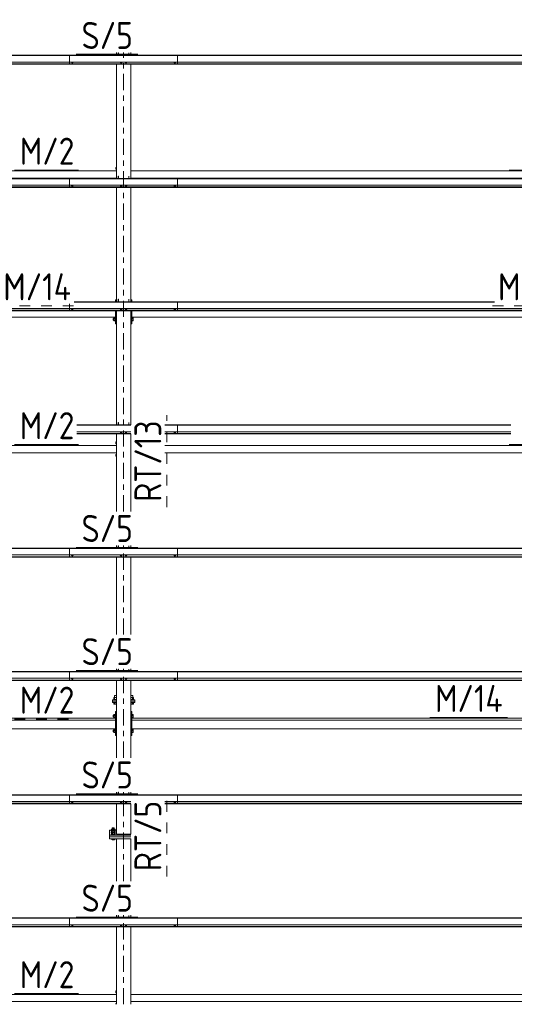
# Model space of a CAD drawing. Header units: millimetres. Extents: x -76 to 1111, y -178 to 661.
# Tile 26 of 91: x 132 to 187, y 261 to 371. Entities that reach past the tile are written whole.
import ezdxf

# ---------------------------------------------------------------- set-up
doc = ezdxf.new("R2010")
doc.units = ezdxf.units.MM
doc.header["$LTSCALE"] = 0.6
for name, pattern in [('XKITLINE00', [0]), ('XKITLINE02', [4, 2, -2]), ('XKITLINE03', [6, 3, -1, 1, -1])]:
    doc.linetypes.add(name, pattern=pattern)
for name, color, linetype, lineweight in [('Bolt', 7, 'Continuous', 0), ('Part', 2, 'Continuous', 0), ('PartMark', 3, 'Continuous', 0), ('S-GRID', 1, 'Continuous', 0)]:
    doc.layers.add(name, color=color, linetype=linetype, lineweight=lineweight)
doc.styles.add('ISOCPEUR', font='ISOCPEUR.TTF')

msp = doc.modelspace()

# ---------------------------------------------------------------- linework, layer by layer
at = {"layer": 'Bolt', "color": 3, "linetype": 'XKITLINE00', "lineweight": 0}
for p, q in [((137.65, 366.01), (137.65, 366.02)), ((137.65, 366.01), (137.71, 365.99)), ((137.7, 365.93), (137.7, 365.99)), ((137.7, 365.93), (137.71, 365.92)), ((137.71, 365.99), (137.71, 366.02)), ((137.71, 365.99), (137.82, 365.99)), ((137.71, 365.92), (137.73, 365.92)), ((137.73, 365.92), (137.76, 365.92)), ((137.76, 365.92), (137.79, 365.92)), ((137.79, 365.92), (137.82, 365.92)), ((137.82, 365.99), (137.82, 366.02)), ((137.82, 365.99), (137.87, 366.01)), ((137.82, 365.93), (137.82, 365.99)), ((137.82, 365.92), (137.82, 365.93)), ((137.87, 366.01), (137.87, 366.02)), ((143.08, 366.01), (143.08, 366.02)), ((143.08, 366.01), (143.13, 365.99)), ((143.13, 365.99), (143.13, 366.02)), ((143.13, 365.93), (143.13, 365.99)), ((143.13, 365.99), (143.24, 365.99)), ((143.13, 365.93), (143.14, 365.92)), ((143.14, 365.92), (143.16, 365.92)), ((143.16, 365.92), (143.19, 365.92)), ((143.19, 365.92), (143.22, 365.92)), ((143.22, 365.92), (143.24, 365.92)), ((143.24, 365.99), (143.24, 366.02)), ((143.24, 365.99), (143.3, 366.01)), ((143.24, 365.92), (143.25, 365.93)), ((143.25, 365.93), (143.25, 365.99)), ((143.3, 366.01), (143.3, 366.02)), ((143.63, 366.01), (143.63, 366.02)), ((143.63, 366.01), (143.68, 365.99)), ((143.68, 365.99), (143.68, 366.02)), ((143.68, 365.93), (143.68, 365.99)), ((143.68, 365.99), (143.79, 365.99)), ((143.68, 365.93), (143.69, 365.92)), ((143.69, 365.92), (143.71, 365.92)), ((143.71, 365.92), (143.74, 365.92)), ((143.74, 365.92), (143.77, 365.92)), ((143.77, 365.92), (143.79, 365.92)), ((143.79, 365.99), (143.79, 366.02)), ((143.79, 365.99), (143.85, 366.01)), ((143.79, 365.92), (143.8, 365.93)), ((143.8, 365.93), (143.8, 365.99)), ((143.85, 366.01), (143.85, 366.02)), ((149.05, 366.01), (149.05, 366.02)), ((149.05, 366.01), (149.11, 365.99)), ((149.1, 365.93), (149.1, 365.99)), ((149.1, 365.93), (149.11, 365.92)), ((149.11, 365.99), (149.11, 366.02)), ((149.11, 365.99), (149.22, 365.99)), ((149.11, 365.92), (149.13, 365.92)), ((149.13, 365.92), (149.16, 365.92)), ((149.16, 365.92), (149.19, 365.92)), ((149.19, 365.92), (149.22, 365.92)), ((149.22, 365.99), (149.22, 366.02)), ((149.22, 365.99), (149.27, 366.01)), ((149.22, 365.93), (149.22, 365.99)), ((149.22, 365.92), (149.22, 365.93)), ((149.27, 366.01), (149.27, 366.02)), ((142.59, 354.32), (142.59, 354.12)), ((142.59, 354.32), (142.66, 354.32)), ((142.59, 354.12), (142.66, 354.12)), ((137.65, 352.31), (137.65, 352.33)), ((137.65, 352.31), (137.71, 352.29)), ((137.7, 352.23), (137.7, 352.29)), ((137.71, 352.29), (137.71, 352.33)), ((137.71, 352.29), (137.82, 352.29)), ((137.82, 352.29), (137.82, 352.33)), ((137.82, 352.29), (137.87, 352.31)), ((137.82, 352.23), (137.82, 352.29)), ((137.87, 352.31), (137.87, 352.33)), ((143.08, 352.31), (143.08, 352.33)), ((143.08, 352.31), (143.13, 352.29)), ((143.13, 352.29), (143.13, 352.33)), ((143.13, 352.23), (143.13, 352.29)), ((143.13, 352.29), (143.24, 352.29)), ((143.24, 352.29), (143.24, 352.33)), ((143.24, 352.29), (143.3, 352.31)), ((143.25, 352.23), (143.25, 352.29)), ((143.3, 352.31), (143.3, 352.33)), ((143.63, 352.31), (143.63, 352.33)), ((143.63, 352.31), (143.68, 352.29)), ((143.68, 352.29), (143.68, 352.33)), ((143.68, 352.23), (143.68, 352.29)), ((143.68, 352.29), (143.79, 352.29)), ((143.79, 352.29), (143.79, 352.33)), ((143.79, 352.29), (143.85, 352.31)), ((143.8, 352.23), (143.8, 352.29)), ((143.85, 352.31), (143.85, 352.33)), ((149.05, 352.31), (149.05, 352.33)), ((149.05, 352.31), (149.11, 352.29)), ((149.1, 352.23), (149.1, 352.29)), ((149.11, 352.29), (149.11, 352.33)), ((149.11, 352.29), (149.22, 352.29)), ((149.22, 352.29), (149.22, 352.33)), ((149.22, 352.29), (149.27, 352.31)), ((149.22, 352.23), (149.22, 352.29)), ((149.27, 352.31), (149.27, 352.33)), ((137.7, 352.23), (137.71, 352.23)), ((137.71, 352.23), (137.73, 352.22)), ((137.73, 352.22), (137.76, 352.22)), ((137.76, 352.22), (137.79, 352.22)), ((137.79, 352.22), (137.82, 352.23)), ((137.82, 352.23), (137.82, 352.23)), ((143.13, 352.23), (143.14, 352.23)), ((143.14, 352.23), (143.16, 352.22)), ((143.16, 352.22), (143.19, 352.22)), ((143.19, 352.22), (143.22, 352.22)), ((143.22, 352.22), (143.24, 352.23)), ((143.24, 352.23), (143.25, 352.23)), ((143.68, 352.23), (143.69, 352.23)), ((143.69, 352.23), (143.71, 352.22)), ((143.71, 352.22), (143.74, 352.22)), ((143.74, 352.22), (143.77, 352.22)), ((143.77, 352.22), (143.79, 352.23)), ((143.79, 352.23), (143.8, 352.23)), ((149.1, 352.23), (149.11, 352.23)), ((149.11, 352.23), (149.13, 352.22)), ((149.13, 352.22), (149.16, 352.22)), ((149.16, 352.22), (149.19, 352.22)), ((149.19, 352.22), (149.22, 352.23)), ((149.22, 352.23), (149.22, 352.23)), ((137.65, 338.62), (137.65, 338.64)), ((137.65, 338.62), (137.71, 338.6)), ((137.7, 338.54), (137.7, 338.6)), ((137.7, 338.54), (137.71, 338.53)), ((137.71, 338.6), (137.71, 338.64)), ((137.71, 338.6), (137.82, 338.6)), ((137.71, 338.53), (137.73, 338.53)), ((137.73, 338.53), (137.76, 338.53)), ((137.76, 338.53), (137.79, 338.53)), ((137.79, 338.53), (137.82, 338.53)), ((137.82, 338.6), (137.82, 338.64)), ((137.82, 338.6), (137.87, 338.62)), ((137.82, 338.54), (137.82, 338.6)), ((137.82, 338.53), (137.82, 338.54)), ((137.87, 338.62), (137.87, 338.64)), ((143.08, 338.62), (143.08, 338.64)), ((143.08, 338.62), (143.13, 338.6)), ((143.13, 338.6), (143.13, 338.64)), ((143.13, 338.54), (143.13, 338.6)), ((143.13, 338.6), (143.24, 338.6)), ((143.13, 338.54), (143.14, 338.53)), ((143.14, 338.53), (143.16, 338.53)), ((143.16, 338.53), (143.19, 338.53)), ((143.19, 338.53), (143.22, 338.53)), ((143.22, 338.53), (143.24, 338.53)), ((143.24, 338.6), (143.24, 338.64)), ((143.24, 338.6), (143.3, 338.62)), ((143.24, 338.53), (143.25, 338.54)), ((143.25, 338.54), (143.25, 338.6)), ((143.3, 338.62), (143.3, 338.64)), ((143.63, 338.62), (143.63, 338.64)), ((143.63, 338.62), (143.68, 338.6)), ((143.68, 338.6), (143.68, 338.64)), ((143.68, 338.54), (143.68, 338.6)), ((143.68, 338.6), (143.79, 338.6)), ((143.68, 338.54), (143.69, 338.53)), ((143.69, 338.53), (143.71, 338.53)), ((143.71, 338.53), (143.74, 338.53)), ((143.74, 338.53), (143.77, 338.53)), ((143.77, 338.53), (143.79, 338.53)), ((143.79, 338.6), (143.79, 338.64)), ((143.79, 338.6), (143.85, 338.62)), ((143.79, 338.53), (143.8, 338.54)), ((143.8, 338.54), (143.8, 338.6)), ((143.85, 338.62), (143.85, 338.64)), ((149.05, 338.62), (149.05, 338.64)), ((149.05, 338.62), (149.11, 338.6)), ((149.1, 338.54), (149.1, 338.6)), ((149.1, 338.54), (149.11, 338.53)), ((149.11, 338.6), (149.11, 338.64)), ((149.11, 338.6), (149.22, 338.6)), ((149.11, 338.53), (149.13, 338.53)), ((149.13, 338.53), (149.16, 338.53)), ((149.16, 338.53), (149.19, 338.53)), ((149.19, 338.53), (149.22, 338.53)), ((149.22, 338.6), (149.22, 338.64)), ((149.22, 338.6), (149.27, 338.62)), ((149.22, 338.54), (149.22, 338.6)), ((149.22, 338.53), (149.22, 338.54)), ((149.27, 338.62), (149.27, 338.64)), ((142.29, 337.53), (142.29, 337.33)), ((142.29, 337.53), (142.37, 337.53)), ((142.29, 337.33), (142.37, 337.33)), ((142.37, 337.6), (142.37, 337.26)), ((142.37, 337.6), (142.53, 337.6)), ((142.37, 337.48), (142.53, 337.48)), ((142.37, 337.31), (142.53, 337.31)), ((142.37, 337.26), (142.53, 337.26)), ((142.53, 337.61), (142.53, 337.25)), ((142.53, 337.61), (142.56, 337.61)), ((142.53, 337.25), (142.56, 337.25)), ((142.66, 337.53), (142.66, 337.53)), ((142.66, 337.33), (142.66, 337.33)), ((144.36, 337.61), (144.39, 337.61)), ((144.36, 337.25), (144.39, 337.25)), ((144.39, 337.25), (144.39, 337.61)), ((144.39, 337.6), (144.52, 337.6)), ((144.39, 337.48), (144.52, 337.48)), ((144.39, 337.31), (144.52, 337.31)), ((144.39, 337.26), (144.52, 337.26)), ((144.39, 337.25), (144.39, 337.25)), ((144.52, 337.6), (144.52, 337.26)), ((143.08, 324.92), (143.08, 324.94)), ((143.13, 324.9), (143.13, 324.94)), ((143.24, 324.9), (143.24, 324.94)), ((143.3, 324.92), (143.3, 324.94)), ((143.63, 324.92), (143.63, 324.94)), ((143.68, 324.9), (143.68, 324.94)), ((143.79, 324.9), (143.79, 324.94)), ((143.85, 324.92), (143.85, 324.94)), ((149.05, 324.92), (149.05, 324.94)), ((149.11, 324.9), (149.11, 324.94)), ((149.22, 324.9), (149.22, 324.94)), ((149.27, 324.92), (149.27, 324.94)), ((143.08, 324.92), (143.13, 324.9)), ((143.13, 324.85), (143.13, 324.91)), ((143.13, 324.9), (143.24, 324.9)), ((143.13, 324.85), (143.14, 324.84)), ((143.14, 324.84), (143.16, 324.83)), ((143.16, 324.83), (143.19, 324.83)), ((143.19, 324.83), (143.22, 324.83)), ((143.22, 324.83), (143.24, 324.84)), ((143.24, 324.9), (143.3, 324.92)), ((143.24, 324.84), (143.25, 324.85)), ((143.25, 324.85), (143.25, 324.91)), ((143.63, 324.92), (143.68, 324.9)), ((143.68, 324.85), (143.68, 324.91)), ((143.68, 324.9), (143.79, 324.9)), ((143.68, 324.85), (143.69, 324.84)), ((143.69, 324.84), (143.71, 324.83)), ((143.71, 324.83), (143.74, 324.83)), ((143.74, 324.83), (143.77, 324.83)), ((143.77, 324.83), (143.79, 324.84)), ((143.79, 324.9), (143.85, 324.92)), ((143.79, 324.84), (143.8, 324.85)), ((143.8, 324.85), (143.8, 324.91)), ((149.05, 324.92), (149.11, 324.9)), ((149.1, 324.85), (149.1, 324.91)), ((149.1, 324.85), (149.11, 324.84)), ((149.11, 324.9), (149.22, 324.9)), ((149.11, 324.84), (149.13, 324.83)), ((149.13, 324.83), (149.16, 324.83)), ((149.16, 324.83), (149.19, 324.83)), ((149.19, 324.83), (149.22, 324.84)), ((149.22, 324.9), (149.27, 324.92)), ((149.22, 324.85), (149.22, 324.91)), ((149.22, 324.84), (149.22, 324.85)), ((142.59, 323.82), (142.59, 323.62)), ((142.59, 323.82), (142.66, 323.82)), ((142.59, 323.62), (142.66, 323.62)), ((142.59, 322.42), (142.59, 322.22)), ((142.59, 322.42), (142.66, 322.42)), ((142.59, 322.22), (142.66, 322.22)), ((137.65, 311.23), (137.65, 311.25)), ((137.65, 311.23), (137.71, 311.21)), ((137.7, 311.15), (137.7, 311.21)), ((137.7, 311.15), (137.71, 311.15)), ((137.71, 311.21), (137.71, 311.25)), ((137.71, 311.21), (137.82, 311.21)), ((137.71, 311.15), (137.73, 311.14)), ((137.73, 311.14), (137.76, 311.14)), ((137.76, 311.14), (137.79, 311.14)), ((137.79, 311.14), (137.82, 311.15)), ((137.82, 311.21), (137.82, 311.25)), ((137.82, 311.21), (137.87, 311.23)), ((137.82, 311.15), (137.82, 311.21)), ((137.82, 311.15), (137.82, 311.15)), ((137.87, 311.23), (137.87, 311.25)), ((143.08, 311.23), (143.08, 311.25)), ((143.08, 311.23), (143.13, 311.21)), ((143.13, 311.21), (143.13, 311.25)), ((143.13, 311.15), (143.13, 311.21)), ((143.13, 311.21), (143.24, 311.21)), ((143.13, 311.15), (143.14, 311.15)), ((143.14, 311.15), (143.16, 311.14)), ((143.16, 311.14), (143.19, 311.14)), ((143.19, 311.14), (143.22, 311.14)), ((143.22, 311.14), (143.24, 311.15)), ((143.24, 311.21), (143.24, 311.25)), ((143.24, 311.21), (143.3, 311.23)), ((143.24, 311.15), (143.25, 311.15)), ((143.25, 311.15), (143.25, 311.21)), ((143.3, 311.23), (143.3, 311.25)), ((143.63, 311.23), (143.63, 311.25)), ((143.63, 311.23), (143.68, 311.21)), ((143.68, 311.21), (143.68, 311.25)), ((143.68, 311.15), (143.68, 311.21)), ((143.68, 311.21), (143.79, 311.21)), ((143.68, 311.15), (143.69, 311.15)), ((143.69, 311.15), (143.71, 311.14)), ((143.71, 311.14), (143.74, 311.14)), ((143.74, 311.14), (143.77, 311.14)), ((143.77, 311.14), (143.79, 311.15)), ((143.79, 311.21), (143.79, 311.25)), ((143.79, 311.21), (143.85, 311.23)), ((143.79, 311.15), (143.8, 311.15)), ((143.8, 311.15), (143.8, 311.21)), ((143.85, 311.23), (143.85, 311.25)), ((149.05, 311.23), (149.05, 311.25)), ((149.05, 311.23), (149.11, 311.21)), ((149.1, 311.15), (149.1, 311.21)), ((149.1, 311.15), (149.11, 311.15)), ((149.11, 311.21), (149.11, 311.25)), ((149.11, 311.21), (149.22, 311.21)), ((149.11, 311.15), (149.13, 311.14)), ((149.13, 311.14), (149.16, 311.14)), ((149.16, 311.14), (149.19, 311.14)), ((149.19, 311.14), (149.22, 311.15)), ((149.22, 311.21), (149.22, 311.25)), ((149.22, 311.21), (149.27, 311.23)), ((149.22, 311.15), (149.22, 311.21)), ((149.22, 311.15), (149.22, 311.15)), ((149.27, 311.23), (149.27, 311.25)), ((137.65, 297.54), (137.65, 297.55)), ((137.65, 297.54), (137.71, 297.52)), ((137.7, 297.46), (137.7, 297.52)), ((137.7, 297.46), (137.71, 297.45)), ((137.71, 297.52), (137.71, 297.55)), ((137.71, 297.52), (137.82, 297.52)), ((137.71, 297.45), (137.73, 297.45)), ((137.73, 297.45), (137.76, 297.44)), ((137.76, 297.44), (137.79, 297.45)), ((137.79, 297.45), (137.82, 297.45)), ((137.82, 297.52), (137.82, 297.55)), ((137.82, 297.52), (137.87, 297.54)), ((137.82, 297.46), (137.82, 297.52)), ((137.82, 297.45), (137.82, 297.46)), ((137.87, 297.54), (137.87, 297.55)), ((143.08, 297.54), (143.08, 297.55)), ((143.08, 297.54), (143.13, 297.52)), ((143.13, 297.52), (143.13, 297.55)), ((143.13, 297.46), (143.13, 297.52)), ((143.13, 297.52), (143.24, 297.52)), ((143.13, 297.46), (143.14, 297.45)), ((143.14, 297.45), (143.16, 297.45)), ((143.16, 297.45), (143.19, 297.44)), ((143.19, 297.44), (143.22, 297.45)), ((143.22, 297.45), (143.24, 297.45)), ((143.24, 297.52), (143.24, 297.55)), ((143.24, 297.52), (143.3, 297.54)), ((143.24, 297.45), (143.25, 297.46)), ((143.25, 297.46), (143.25, 297.52)), ((143.3, 297.54), (143.3, 297.55)), ((143.63, 297.54), (143.63, 297.55)), ((143.63, 297.54), (143.68, 297.52)), ((143.68, 297.52), (143.68, 297.55)), ((143.68, 297.46), (143.68, 297.52)), ((143.68, 297.52), (143.79, 297.52)), ((143.68, 297.46), (143.69, 297.45)), ((143.69, 297.45), (143.71, 297.45)), ((143.71, 297.45), (143.74, 297.44)), ((143.74, 297.44), (143.77, 297.45)), ((143.77, 297.45), (143.79, 297.45)), ((143.79, 297.52), (143.79, 297.55)), ((143.79, 297.52), (143.85, 297.54)), ((143.79, 297.45), (143.8, 297.46)), ((143.8, 297.46), (143.8, 297.52)), ((143.85, 297.54), (143.85, 297.55)), ((149.05, 297.54), (149.05, 297.55)), ((149.05, 297.54), (149.11, 297.52)), ((149.1, 297.46), (149.1, 297.52)), ((149.1, 297.46), (149.11, 297.45)), ((149.11, 297.52), (149.11, 297.55)), ((149.11, 297.52), (149.22, 297.52)), ((149.11, 297.45), (149.13, 297.45)), ((149.13, 297.45), (149.16, 297.44)), ((149.16, 297.44), (149.19, 297.45)), ((149.19, 297.45), (149.22, 297.45)), ((149.22, 297.52), (149.22, 297.55)), ((149.22, 297.52), (149.27, 297.54)), ((149.22, 297.46), (149.22, 297.52)), ((149.22, 297.45), (149.22, 297.46)), ((149.27, 297.54), (149.27, 297.55)), ((142.66, 295.4), (142.36, 295.4)), ((142.36, 295.4), (142.36, 295.21)), ((142.66, 295.63), (142.44, 295.63)), ((142.44, 295.4), (142.44, 295.63)), ((142.46, 295.21), (142.46, 295.4)), ((144.48, 295.63), (144.26, 295.63)), ((144.57, 295.4), (144.26, 295.4)), ((144.47, 295.21), (144.47, 295.4)), ((144.48, 295.4), (144.48, 295.63)), ((144.57, 295.21), (144.57, 295.4)), ((142.66, 295.21), (142.34, 295.21)), ((142.34, 295.17), (142.34, 295.21)), ((142.34, 294.83), (142.34, 294.87)), ((142.66, 294.83), (142.34, 294.83)), ((142.36, 294.68), (142.36, 294.83)), ((142.66, 294.68), (142.36, 294.68)), ((142.46, 294.68), (142.46, 294.83)), ((144.58, 295.21), (144.26, 295.21)), ((144.58, 294.83), (144.26, 294.83)), ((144.57, 294.68), (144.26, 294.68)), ((144.47, 294.68), (144.47, 294.83)), ((144.57, 294.83), (144.57, 294.68)), ((144.58, 295.17), (144.58, 295.21)), ((144.58, 294.83), (144.58, 294.87)), ((142.29, 293.45), (142.29, 293.25)), ((142.29, 293.45), (142.37, 293.45)), ((142.29, 293.25), (142.37, 293.25)), ((142.37, 293.52), (142.37, 293.18)), ((142.37, 293.52), (142.53, 293.52)), ((142.37, 293.4), (142.53, 293.4)), ((142.37, 293.24), (142.53, 293.24)), ((142.53, 293.53), (142.53, 293.17)), ((142.53, 293.53), (142.56, 293.53)), ((144.26, 293.45), (144.26, 293.45)), ((144.26, 293.25), (144.26, 293.25)), ((144.36, 293.53), (144.39, 293.53)), ((144.39, 293.17), (144.39, 293.53)), ((144.39, 293.52), (144.52, 293.52)), ((144.39, 293.4), (144.52, 293.4)), ((144.39, 293.24), (144.52, 293.24)), ((144.52, 293.52), (144.52, 293.18)), ((142.37, 293.18), (142.53, 293.18)), ((142.53, 293.17), (142.56, 293.17)), ((144.36, 293.17), (144.39, 293.17)), ((144.39, 293.18), (144.52, 293.18)), ((144.39, 293.17), (144.39, 293.17)), ((142.29, 291.79), (142.29, 291.59)), ((142.29, 291.79), (142.37, 291.79)), ((142.29, 291.59), (142.37, 291.59)), ((142.37, 291.86), (142.37, 291.52)), ((142.37, 291.86), (142.53, 291.86)), ((142.37, 291.74), (142.53, 291.74)), ((142.37, 291.57), (142.53, 291.57)), ((142.37, 291.52), (142.53, 291.52)), ((142.53, 291.87), (142.53, 291.51)), ((142.53, 291.87), (142.56, 291.87)), ((142.53, 291.51), (142.56, 291.51)), ((144.26, 291.79), (144.26, 291.79)), ((144.26, 291.59), (144.26, 291.59)), ((144.36, 291.87), (144.39, 291.87)), ((144.36, 291.51), (144.39, 291.51)), ((144.39, 291.51), (144.39, 291.87)), ((144.39, 291.86), (144.52, 291.86)), ((144.39, 291.74), (144.52, 291.74)), ((144.39, 291.57), (144.52, 291.57)), ((144.39, 291.52), (144.52, 291.52)), ((144.39, 291.51), (144.39, 291.51)), ((144.52, 291.86), (144.52, 291.52)), ((137.65, 283.84), (137.65, 283.86)), ((137.65, 283.84), (137.71, 283.82)), ((137.7, 283.76), (137.7, 283.82)), ((137.7, 283.76), (137.71, 283.76)), ((137.71, 283.82), (137.71, 283.86)), ((137.71, 283.82), (137.82, 283.82)), ((137.71, 283.76), (137.73, 283.75)), ((137.73, 283.75), (137.76, 283.75)), ((137.76, 283.75), (137.79, 283.75)), ((137.79, 283.75), (137.82, 283.76)), ((137.82, 283.82), (137.82, 283.86)), ((137.82, 283.82), (137.87, 283.84)), ((137.82, 283.76), (137.82, 283.82)), ((137.82, 283.76), (137.82, 283.76)), ((137.87, 283.84), (137.87, 283.86)), ((143.08, 283.84), (143.08, 283.86)), ((143.08, 283.84), (143.13, 283.82)), ((143.13, 283.82), (143.13, 283.86)), ((143.13, 283.76), (143.13, 283.82)), ((143.13, 283.82), (143.24, 283.82)), ((143.13, 283.76), (143.14, 283.76)), ((143.14, 283.76), (143.16, 283.75)), ((143.16, 283.75), (143.19, 283.75)), ((143.19, 283.75), (143.22, 283.75)), ((143.22, 283.75), (143.24, 283.76)), ((143.24, 283.82), (143.24, 283.86)), ((143.24, 283.82), (143.3, 283.84)), ((143.24, 283.76), (143.25, 283.76)), ((143.25, 283.76), (143.25, 283.82)), ((143.3, 283.84), (143.3, 283.86)), ((143.63, 283.84), (143.63, 283.86)), ((143.63, 283.84), (143.68, 283.82)), ((143.68, 283.82), (143.68, 283.86)), ((143.68, 283.76), (143.68, 283.82)), ((143.68, 283.82), (143.79, 283.82)), ((143.68, 283.76), (143.69, 283.76)), ((143.69, 283.76), (143.71, 283.75)), ((143.71, 283.75), (143.74, 283.75)), ((143.74, 283.75), (143.77, 283.75)), ((143.77, 283.75), (143.79, 283.76)), ((143.79, 283.82), (143.79, 283.86)), ((143.79, 283.82), (143.85, 283.84)), ((143.79, 283.76), (143.8, 283.76)), ((143.8, 283.76), (143.8, 283.82)), ((143.85, 283.84), (143.85, 283.86)), ((149.05, 283.84), (149.05, 283.86)), ((149.05, 283.84), (149.11, 283.82)), ((149.1, 283.76), (149.1, 283.82)), ((149.1, 283.76), (149.11, 283.76)), ((149.11, 283.82), (149.11, 283.86)), ((149.11, 283.82), (149.22, 283.82)), ((149.11, 283.76), (149.13, 283.75)), ((149.13, 283.75), (149.16, 283.75)), ((149.16, 283.75), (149.19, 283.75)), ((149.19, 283.75), (149.22, 283.76)), ((149.22, 283.82), (149.22, 283.86)), ((149.22, 283.82), (149.27, 283.84)), ((149.22, 283.76), (149.22, 283.82)), ((149.22, 283.76), (149.22, 283.76)), ((149.27, 283.84), (149.27, 283.86)), ((142.09, 280.61), (142.11, 280.62)), ((142.11, 280.6), (142.09, 280.61)), ((142.09, 280.57), (142.09, 280.61)), ((142.09, 280.57), (142.11, 280.56)), ((142.09, 280.44), (142.11, 280.45)), ((142.11, 280.43), (142.09, 280.44)), ((142.09, 280.4), (142.09, 280.44)), ((142.09, 280.4), (142.11, 280.39)), ((142.09, 280.27), (142.11, 280.28)), ((142.12, 280.25), (142.09, 280.27)), ((142.09, 280.23), (142.09, 280.27)), ((142.09, 280.23), (142.12, 280.21)), ((142.19, 280.82), (142.11, 280.79)), ((142.11, 280.79), (142.11, 280.27)), ((142.11, 280.79), (142.2, 280.76)), ((142.19, 280.66), (142.11, 280.63)), ((142.11, 280.63), (142.2, 280.59)), ((142.19, 280.49), (142.11, 280.46)), ((142.11, 280.46), (142.21, 280.42)), ((142.11, 280.27), (142.21, 280.24)), ((142.2, 280.23), (142.12, 280.25)), ((142.12, 280.21), (142.2, 280.2)), ((142.19, 280.92), (142.21, 280.93)), ((142.21, 280.91), (142.19, 280.92)), ((142.19, 280.79), (142.19, 280.92)), ((142.19, 280.75), (142.21, 280.77)), ((142.21, 280.74), (142.19, 280.75)), ((142.19, 280.63), (142.19, 280.75)), ((142.19, 280.59), (142.21, 280.6)), ((142.21, 280.57), (142.19, 280.59)), ((142.19, 280.46), (142.19, 280.59)), ((142.31, 280.23), (142.2, 280.23)), ((142.2, 280.2), (142.31, 280.19)), ((142.21, 280.93), (142.25, 280.94)), ((142.25, 280.9), (142.21, 280.91)), ((142.21, 280.77), (142.25, 280.77)), ((142.25, 280.73), (142.21, 280.74)), ((142.21, 280.6), (142.25, 280.61)), ((142.25, 280.57), (142.21, 280.57)), ((142.42, 280.42), (142.21, 280.42)), ((142.21, 280.42), (142.21, 280.24)), ((142.21, 280.24), (142.42, 280.24)), ((142.25, 280.94), (142.31, 280.94)), ((142.31, 280.89), (142.25, 280.9)), ((142.25, 280.77), (142.31, 280.78)), ((142.31, 280.73), (142.25, 280.73)), ((142.25, 280.61), (142.31, 280.61)), ((142.31, 280.56), (142.25, 280.57)), ((142.31, 280.94), (142.37, 280.94)), ((142.37, 280.9), (142.31, 280.89)), ((142.31, 280.78), (142.37, 280.77)), ((142.37, 280.73), (142.31, 280.73)), ((142.31, 280.61), (142.37, 280.61)), ((142.37, 280.57), (142.31, 280.56)), ((142.42, 280.23), (142.31, 280.23)), ((142.31, 280.19), (142.42, 280.2)), ((142.37, 280.94), (142.42, 280.93)), ((142.42, 280.91), (142.37, 280.9)), ((142.37, 280.77), (142.42, 280.77)), ((142.42, 280.74), (142.37, 280.73)), ((142.37, 280.61), (142.42, 280.6)), ((142.42, 280.57), (142.37, 280.57)), ((142.42, 280.93), (142.43, 280.92)), ((142.43, 280.92), (142.42, 280.91)), ((142.42, 280.77), (142.43, 280.75)), ((142.43, 280.75), (142.42, 280.74)), ((142.42, 280.6), (142.43, 280.59)), ((142.43, 280.59), (142.42, 280.57)), ((142.52, 280.46), (142.42, 280.42)), ((142.42, 280.42), (142.42, 280.24)), ((142.42, 280.24), (142.52, 280.27)), ((142.5, 280.25), (142.42, 280.23)), ((142.42, 280.2), (142.5, 280.21)), ((142.43, 280.79), (142.43, 280.92)), ((142.43, 280.82), (142.52, 280.79)), ((142.43, 280.76), (142.52, 280.79)), ((142.43, 280.63), (142.43, 280.75)), ((142.43, 280.66), (142.52, 280.63)), ((142.43, 280.59), (142.52, 280.63)), ((142.43, 280.46), (142.43, 280.59)), ((142.43, 280.49), (142.52, 280.46)), ((142.53, 280.27), (142.5, 280.25)), ((142.5, 280.21), (142.53, 280.23)), ((142.52, 280.79), (142.52, 280.63)), ((142.52, 280.63), (142.52, 280.46)), ((142.52, 280.62), (142.53, 280.61)), ((142.53, 280.61), (142.52, 280.6)), ((142.52, 280.56), (142.53, 280.57)), ((142.52, 280.27), (142.52, 280.46)), ((142.52, 280.45), (142.53, 280.44)), ((142.53, 280.44), (142.52, 280.43)), ((142.52, 280.39), (142.53, 280.4)), ((142.52, 280.28), (142.53, 280.27)), ((142.53, 280.57), (142.53, 280.61)), ((142.53, 280.4), (142.53, 280.44)), ((142.53, 280.23), (142.53, 280.27)), ((142.11, 279.66), (142.11, 279.73)), ((142.11, 279.66), (142.21, 279.62)), ((142.21, 279.62), (142.21, 279.73)), ((142.21, 279.62), (142.42, 279.62)), ((142.42, 279.62), (142.42, 279.73)), ((142.42, 279.62), (142.52, 279.66)), ((142.52, 279.66), (142.52, 279.73)), ((137.65, 270.15), (137.65, 270.17)), ((137.65, 270.15), (137.71, 270.13)), ((137.7, 270.07), (137.7, 270.13)), ((137.7, 270.07), (137.71, 270.06)), ((137.71, 270.13), (137.71, 270.17)), ((137.71, 270.13), (137.82, 270.13)), ((137.71, 270.06), (137.73, 270.06)), ((137.73, 270.06), (137.76, 270.06)), ((137.76, 270.06), (137.79, 270.06)), ((137.79, 270.06), (137.82, 270.06)), ((137.82, 270.13), (137.82, 270.17)), ((137.82, 270.13), (137.87, 270.15)), ((137.82, 270.07), (137.82, 270.13)), ((137.82, 270.06), (137.82, 270.07)), ((137.87, 270.15), (137.87, 270.17)), ((143.08, 270.15), (143.08, 270.17)), ((143.08, 270.15), (143.13, 270.13)), ((143.13, 270.13), (143.13, 270.17)), ((143.13, 270.07), (143.13, 270.13)), ((143.13, 270.13), (143.24, 270.13)), ((143.13, 270.07), (143.14, 270.06)), ((143.14, 270.06), (143.16, 270.06)), ((143.16, 270.06), (143.19, 270.06)), ((143.19, 270.06), (143.22, 270.06)), ((143.22, 270.06), (143.24, 270.06)), ((143.24, 270.13), (143.24, 270.17)), ((143.24, 270.13), (143.3, 270.15)), ((143.24, 270.06), (143.25, 270.07)), ((143.25, 270.07), (143.25, 270.13)), ((143.3, 270.15), (143.3, 270.17)), ((143.63, 270.15), (143.63, 270.17)), ((143.63, 270.15), (143.68, 270.13)), ((143.68, 270.13), (143.68, 270.17)), ((143.68, 270.07), (143.68, 270.13)), ((143.68, 270.13), (143.79, 270.13)), ((143.68, 270.07), (143.69, 270.06)), ((143.69, 270.06), (143.71, 270.06)), ((143.71, 270.06), (143.74, 270.06)), ((143.74, 270.06), (143.77, 270.06)), ((143.77, 270.06), (143.79, 270.06)), ((143.79, 270.13), (143.79, 270.17)), ((143.79, 270.13), (143.85, 270.15)), ((143.79, 270.06), (143.8, 270.07)), ((143.8, 270.07), (143.8, 270.13)), ((143.85, 270.15), (143.85, 270.17)), ((149.05, 270.15), (149.05, 270.17)), ((149.05, 270.15), (149.11, 270.13)), ((149.1, 270.07), (149.1, 270.13)), ((149.1, 270.07), (149.11, 270.06)), ((149.11, 270.13), (149.11, 270.17)), ((149.11, 270.13), (149.22, 270.13)), ((149.11, 270.06), (149.13, 270.06)), ((149.13, 270.06), (149.16, 270.06)), ((149.16, 270.06), (149.19, 270.06)), ((149.19, 270.06), (149.22, 270.06)), ((149.22, 270.13), (149.22, 270.17)), ((149.22, 270.13), (149.27, 270.15)), ((149.22, 270.07), (149.22, 270.13)), ((149.22, 270.06), (149.22, 270.07)), ((149.27, 270.15), (149.27, 270.17)), ((142.59, 262.82), (142.59, 262.62)), ((142.59, 262.82), (142.66, 262.82)), ((142.59, 262.62), (142.66, 262.62)), ((142.59, 261.42), (142.59, 261.33)), ((142.59, 261.42), (142.66, 261.42))]:
    msp.add_line(p, q, dxfattribs=at)
at = {"layer": 'Part', "color": 2, "linetype": 'XKITLINE00', "lineweight": 0}
for p, q in [((81.46, 366.78), (149.46, 366.78)), ((81.46, 366.75), (149.46, 366.75)), ((137.46, 366.78), (205.46, 366.78)), ((137.46, 365.78), (137.46, 366.78)), ((137.46, 366.75), (205.46, 366.75)), ((142.66, 366.78), (142.66, 367.08)), ((142.86, 366.78), (142.86, 367.05)), ((142.86, 367.05), (142.89, 367.05)), ((142.89, 366.78), (142.89, 367.05)), ((144.03, 366.78), (144.03, 367.05)), ((144.03, 367.05), (144.06, 367.05)), ((144.06, 366.78), (144.06, 367.05)), ((144.26, 366.78), (144.26, 367.08)), ((149.46, 366.78), (149.46, 365.78)), ((81.46, 366.02), (149.46, 366.02)), ((81.46, 365.83), (149.46, 365.83)), ((81.46, 365.8), (149.46, 365.8)), ((81.46, 365.78), (149.46, 365.78)), ((137.46, 366.02), (205.46, 366.02)), ((137.46, 365.83), (205.46, 365.83)), ((137.46, 365.8), (205.46, 365.8)), ((137.46, 365.78), (205.46, 365.78)), ((142.66, 353.09), (142.66, 365.78)), ((144.26, 353.09), (144.26, 365.78)), ((130.86, 353.92), (142.66, 353.92)), ((144.26, 353.92), (194.39, 353.92)), ((81.46, 353.09), (149.46, 353.09)), ((81.46, 353.05), (149.46, 353.05)), ((81.46, 352.33), (149.46, 352.33)), ((88.26, 353.12), (142.66, 353.12)), ((137.46, 353.09), (205.46, 353.09)), ((137.46, 352.09), (137.46, 353.09)), ((137.46, 353.05), (205.46, 353.05)), ((137.46, 352.33), (205.46, 352.33)), ((142.86, 353.09), (142.86, 353.35)), ((142.86, 353.35), (142.89, 353.35)), ((142.89, 353.09), (142.89, 353.35)), ((144.03, 353.09), (144.03, 353.35)), ((144.03, 353.35), (144.06, 353.35)), ((144.06, 353.09), (144.06, 353.35)), ((144.26, 353.12), (198.66, 353.12)), ((149.46, 353.09), (149.46, 352.09)), ((81.46, 352.14), (149.46, 352.14)), ((81.46, 352.11), (149.46, 352.11)), ((81.46, 352.09), (149.46, 352.09)), ((137.46, 352.14), (205.46, 352.14)), ((137.46, 352.11), (205.46, 352.11)), ((137.46, 352.09), (205.46, 352.09)), ((142.66, 339.39), (142.66, 352.09)), ((144.26, 339.39), (144.26, 352.09)), ((137.46, 338.39), (137.46, 339.15)), ((137.96, 339.39), (149.46, 339.39)), ((137.96, 339.39), (184.69, 339.39)), ((137.96, 339.36), (149.46, 339.36)), ((137.96, 339.36), (184.69, 339.36)), ((142.56, 339.39), (142.56, 339.59)), ((142.56, 339.59), (142.66, 339.59)), ((142.66, 339.39), (142.66, 339.59)), ((142.86, 339.39), (142.86, 339.66)), ((142.86, 339.66), (142.89, 339.66)), ((142.89, 339.39), (142.89, 339.66)), ((144.03, 339.39), (144.03, 339.66)), ((144.03, 339.66), (144.06, 339.66)), ((144.06, 339.39), (144.06, 339.66)), ((144.36, 339.59), (144.26, 339.59)), ((144.36, 339.39), (144.36, 339.59)), ((149.46, 339.39), (149.46, 338.39)), ((81.46, 338.64), (149.46, 338.64)), ((81.46, 338.44), (149.46, 338.44)), ((81.46, 338.41), (149.46, 338.41)), ((81.46, 338.39), (149.46, 338.39)), ((137.46, 338.64), (205.46, 338.64)), ((137.46, 338.44), (205.46, 338.44)), ((137.46, 338.41), (205.46, 338.41)), ((137.46, 338.39), (205.46, 338.39)), ((142.56, 338.39), (142.56, 337.67)), ((142.56, 336.94), (142.56, 338.39)), ((142.66, 325.7), (142.66, 338.39)), ((142.66, 336.94), (142.66, 338.39)), ((144.26, 325.7), (144.26, 338.39)), ((144.36, 338.39), (144.36, 337.67)), ((144.36, 336.94), (144.36, 338.39)), ((142.56, 337.67), (88.36, 337.67)), ((144.36, 337.67), (198.56, 337.67)), ((142.56, 336.94), (142.66, 336.94)), ((144.26, 336.94), (144.36, 336.94)), ((138.26, 325.7), (144.26, 325.7)), ((138.26, 325.7), (144.26, 325.7)), ((138.26, 325.67), (144.26, 325.67)), ((138.26, 325.67), (144.26, 325.67)), ((138.26, 324.94), (144.26, 324.94)), ((138.26, 324.94), (144.26, 324.94)), ((142.86, 325.7), (142.86, 325.96)), ((142.86, 325.96), (142.89, 325.96)), ((142.89, 325.7), (142.89, 325.96)), ((144.03, 325.7), (144.03, 325.96)), ((144.03, 325.96), (144.06, 325.96)), ((144.06, 325.7), (144.06, 325.96)), ((148.06, 325.7), (149.46, 325.7)), ((148.06, 325.7), (186.53, 325.7)), ((148.06, 325.67), (149.46, 325.67)), ((148.06, 325.67), (186.53, 325.67)), ((148.06, 324.94), (149.46, 324.94)), ((148.06, 324.94), (186.53, 324.94)), ((149.46, 325.7), (149.46, 324.7)), ((138.26, 324.75), (144.26, 324.75)), ((138.26, 324.75), (144.26, 324.75)), ((138.26, 324.72), (144.26, 324.72)), ((138.26, 324.72), (144.26, 324.72)), ((138.26, 324.7), (144.26, 324.7)), ((138.26, 324.7), (144.26, 324.7)), ((142.66, 316.1), (142.66, 324.7)), ((144.26, 316.1), (144.26, 324.7)), ((148.06, 324.75), (149.46, 324.75)), ((148.06, 324.75), (186.53, 324.75)), ((148.06, 324.72), (149.46, 324.72)), ((148.06, 324.72), (186.53, 324.72)), ((148.06, 324.7), (149.46, 324.7)), ((148.06, 324.7), (186.53, 324.7)), ((88.26, 323.42), (142.66, 323.42)), ((144.26, 323.42), (144.26, 323.42)), ((148.06, 323.42), (198.66, 323.42)), ((88.26, 322.62), (142.66, 322.62)), ((144.26, 322.62), (144.26, 322.62)), ((148.06, 322.62), (198.66, 322.62)), ((81.46, 312), (149.46, 312)), ((81.46, 311.97), (149.46, 311.97)), ((137.46, 312), (205.46, 312)), ((137.46, 311.01), (137.46, 312)), ((137.46, 311.97), (205.46, 311.97)), ((142.66, 312), (142.66, 312.3)), ((142.86, 312), (142.86, 312.27)), ((142.86, 312.27), (142.89, 312.27)), ((142.89, 312), (142.89, 312.27)), ((144.03, 312), (144.03, 312.27)), ((144.03, 312.27), (144.06, 312.27)), ((144.06, 312), (144.06, 312.27)), ((144.26, 312), (144.26, 312.3)), ((149.46, 312), (149.46, 311.01)), ((81.46, 311.25), (149.46, 311.25)), ((81.46, 311.05), (149.46, 311.05)), ((81.46, 311.03), (149.46, 311.03)), ((81.46, 311.01), (149.46, 311.01)), ((137.46, 311.25), (205.46, 311.25)), ((137.46, 311.05), (205.46, 311.05)), ((137.46, 311.03), (205.46, 311.03)), ((137.46, 311.01), (205.46, 311.01)), ((142.66, 302.41), (142.66, 311.01)), ((144.26, 302.41), (144.26, 311.01)), ((81.46, 298.31), (149.46, 298.31)), ((81.46, 298.28), (149.46, 298.28)), ((137.46, 298.31), (205.46, 298.31)), ((137.46, 297.31), (137.46, 298.31)), ((137.46, 298.28), (205.46, 298.28)), ((142.66, 298.31), (142.66, 298.61)), ((142.86, 298.31), (142.86, 298.58)), ((142.86, 298.58), (142.89, 298.58)), ((142.89, 298.31), (142.89, 298.58)), ((144.03, 298.31), (144.03, 298.58)), ((144.03, 298.58), (144.06, 298.58)), ((144.06, 298.31), (144.06, 298.58)), ((144.26, 298.31), (144.26, 298.61)), ((149.46, 298.31), (149.46, 297.31)), ((81.46, 297.55), (149.46, 297.55)), ((81.46, 297.36), (149.46, 297.36)), ((81.46, 297.33), (149.46, 297.33)), ((81.46, 297.31), (149.46, 297.31)), ((137.46, 297.55), (205.46, 297.55)), ((137.46, 297.36), (205.46, 297.36)), ((137.46, 297.33), (205.46, 297.33)), ((137.46, 297.31), (205.46, 297.31)), ((142.66, 288.71), (142.66, 297.31)), ((144.26, 288.71), (144.26, 297.31)), ((142.21, 295.17), (142.66, 295.17)), ((142.21, 295.02), (142.21, 295.17)), ((142.21, 295.02), (142.66, 295.02)), ((142.21, 294.87), (142.21, 295.02)), ((142.21, 295.02), (142.66, 295.02)), ((142.21, 294.87), (142.66, 294.87)), ((144.26, 295.17), (144.71, 295.17)), ((144.26, 295.02), (144.71, 295.02)), ((144.26, 295.02), (144.71, 295.02)), ((144.26, 294.87), (144.71, 294.87)), ((144.71, 295.02), (144.71, 295.17)), ((144.71, 294.87), (144.71, 295.02)), ((142.56, 293.85), (142.56, 291.19)), ((142.56, 293.85), (142.66, 293.85)), ((142.56, 293.64), (142.66, 293.64)), ((144.26, 293.85), (144.26, 291.19)), ((144.26, 293.85), (144.36, 293.85)), ((144.26, 293.64), (144.36, 293.64)), ((144.36, 291.19), (144.36, 293.85)), ((88.36, 293.11), (142.56, 293.11)), ((142.56, 292.9), (88.36, 292.9)), ((142.56, 291.93), (142.56, 292.9)), ((144.26, 292.92), (144.26, 292.92)), ((144.26, 292.12), (144.26, 292.12)), ((144.36, 293.11), (198.56, 293.11)), ((144.36, 292.9), (144.36, 291.93)), ((144.36, 292.9), (198.56, 292.9)), ((88.36, 291.93), (142.56, 291.93)), ((142.56, 291.19), (142.66, 291.19)), ((144.26, 291.19), (144.36, 291.19)), ((144.36, 291.93), (198.56, 291.93)), ((92.06, 284.61), (149.46, 284.61)), ((92.06, 284.58), (149.46, 284.58)), ((137.46, 284.61), (200.26, 284.61)), ((137.46, 283.62), (137.46, 284.61)), ((137.46, 284.58), (200.26, 284.58)), ((142.66, 284.61), (142.66, 284.91)), ((142.86, 284.61), (142.86, 284.88)), ((142.86, 284.88), (142.89, 284.88)), ((142.89, 284.61), (142.89, 284.88)), ((144.03, 284.61), (144.03, 284.88)), ((144.03, 284.88), (144.06, 284.88)), ((144.06, 284.61), (144.06, 284.88)), ((144.26, 284.61), (144.26, 284.91)), ((149.46, 284.61), (149.46, 283.62)), ((92.06, 283.86), (144.26, 283.86)), ((92.06, 283.66), (144.26, 283.66)), ((92.06, 283.64), (144.26, 283.64)), ((92.06, 283.62), (144.26, 283.62)), ((137.46, 283.86), (144.26, 283.86)), ((137.46, 283.66), (144.26, 283.66)), ((137.46, 283.64), (144.26, 283.64)), ((137.46, 283.62), (144.26, 283.62)), ((142.66, 280.23), (142.66, 283.62)), ((144.26, 280.23), (144.26, 283.62)), ((148.06, 283.86), (149.46, 283.86)), ((148.06, 283.86), (200.26, 283.86)), ((148.06, 283.66), (149.46, 283.66)), ((148.06, 283.66), (200.26, 283.66)), ((148.06, 283.64), (149.46, 283.64)), ((148.06, 283.64), (200.26, 283.64)), ((148.06, 283.62), (149.46, 283.62)), ((148.06, 283.62), (200.26, 283.62)), ((141.91, 280.68), (141.91, 279.92)), ((141.91, 280.68), (142.66, 280.68)), ((141.91, 280.12), (144.26, 280.12)), ((142.66, 280.23), (144.26, 280.23)), ((144.26, 280.68), (144.26, 280.68)), ((144.26, 279.92), (141.91, 279.92)), ((141.91, 279.92), (141.91, 279.73)), ((141.91, 279.92), (144.26, 279.92)), ((141.91, 279.73), (144.26, 279.73)), ((142.66, 275.02), (142.66, 279.73)), ((144.26, 275.02), (144.26, 279.73)), ((81.46, 270.92), (149.46, 270.92)), ((81.46, 270.89), (149.46, 270.89)), ((137.46, 270.92), (205.46, 270.92)), ((137.46, 269.92), (137.46, 270.92)), ((137.46, 270.89), (205.46, 270.89)), ((142.66, 270.92), (142.66, 271.22)), ((142.86, 270.92), (142.86, 271.19)), ((142.86, 271.19), (142.89, 271.19)), ((142.89, 270.92), (142.89, 271.19)), ((144.03, 270.92), (144.03, 271.19)), ((144.03, 271.19), (144.06, 271.19)), ((144.06, 270.92), (144.06, 271.19)), ((144.26, 270.92), (144.26, 271.22)), ((149.46, 270.92), (149.46, 269.92)), ((81.46, 270.17), (149.46, 270.17)), ((81.46, 269.97), (149.46, 269.97)), ((81.46, 269.94), (149.46, 269.94)), ((81.46, 269.92), (149.46, 269.92)), ((137.46, 270.17), (205.46, 270.17)), ((137.46, 269.97), (205.46, 269.97)), ((137.46, 269.94), (205.46, 269.94)), ((137.46, 269.92), (205.46, 269.92)), ((142.66, 261.33), (142.66, 269.92)), ((144.26, 261.33), (144.26, 269.92)), ((88.26, 262.42), (142.66, 262.42)), ((88.26, 261.62), (142.66, 261.62)), ((144.26, 262.42), (198.66, 262.42)), ((144.26, 261.62), (198.66, 261.62))]:
    msp.add_line(p, q, dxfattribs=at)
at = {"layer": 'PartMark', "color": 1, "linetype": 'XKITLINE00', "lineweight": 0}
for p, q in [((138.19, 366.88), (145.06, 366.88)), ((131.33, 354.02), (138.46, 354.02)), ((186.33, 354.02), (193.46, 354.02)), ((131.33, 323.52), (138.46, 323.52)), ((186.33, 323.52), (193.46, 323.52)), ((138.19, 312.1), (145.06, 312.1)), ((138.19, 298.41), (145.06, 298.41)), ((177.49, 293.21), (186.16, 293.21)), ((138.19, 284.71), (145.06, 284.71)), ((138.19, 271.02), (145.06, 271.02)), ((131.33, 262.52), (138.46, 262.52))]:
    msp.add_line(p, q, dxfattribs=at)
at = {"layer": 'PartMark', "color": 1, "linetype": 'XKITLINE02', "lineweight": 0}
for p, q in [((129.49, 338.95), (138.16, 338.95)), ((184.49, 338.95), (193.16, 338.95)), ((148.26, 316.57), (148.26, 326.79)), ((131.33, 293.02), (138.46, 293.02)), ((148.26, 275.53), (148.26, 284.47))]:
    msp.add_line(p, q, dxfattribs=at)
at = {"layer": 'S-GRID', "color": 1, "linetype": 'XKITLINE03', "lineweight": 0}
for p, q in [((143.46, 316.1), (143.46, 367.08)), ((143.46, 302.41), (143.46, 312.3)), ((143.46, 288.71), (143.46, 298.61)), ((143.46, 275.02), (143.46, 284.91)), ((143.46, 261.33), (143.46, 271.22))]:
    msp.add_line(p, q, dxfattribs=at)

# ---------------------------------------------------------------- texts
at = {"layer": 'PartMark', "color": 1, "style": 'ISOCPEUR', "width": 0.85}
for s, p in [('S/5', (138.79, 367.48)), ('M/2', (131.93, 354.62)), ('M/14', (130.09, 339.55)), ('M/14', (185.09, 339.55)), ('M/2', (131.93, 324.12)), ('S/5', (138.79, 312.7)), ('S/5', (138.79, 299.01)), ('M/2', (131.93, 293.62)), ('M/14', (178.09, 293.81)), ('S/5', (138.79, 285.31)), ('S/5', (138.79, 271.62)), ('M/2', (131.93, 263.12))]:
    msp.add_text(s, height=3, dxfattribs=at).set_placement(p)
for s, p in [('RT/13', (147.66, 317.17)), ('RT/5', (147.66, 276.13))]:
    msp.add_text(s, height=3, rotation=90.0002, dxfattribs=at).set_placement(p)

doc.saveas('drawing.dxf')
